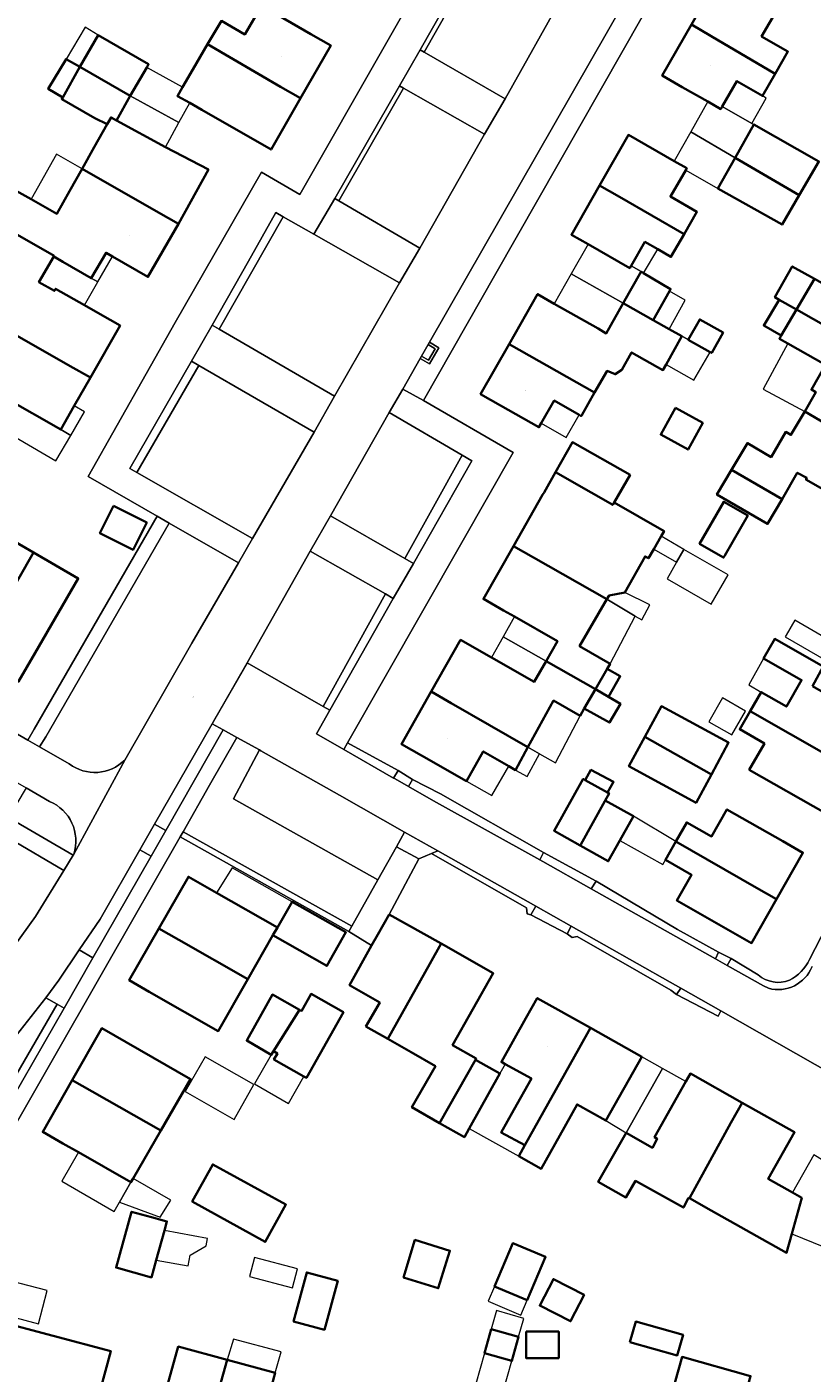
# Model space of a CAD drawing. Header units: metres. Extents: x 200176 to 205485, y 394066 to 399855.
# Tile 125 of 230: x 203602 to 203687, y 396838 to 396984. Entities that reach past the tile are written whole.
import ezdxf
from ezdxf.enums import TextEntityAlignment as Align

# ---------------------------------------------------------------- set-up
doc = ezdxf.new("R2010")
doc.units = ezdxf.units.M
for name, color, linetype, lineweight in [('B-WE-GR-BEPLANTING_CULTUUR_ROOS-GV', 90, 'Continuous', 18), ('B-WE-GR-HAAG-GV', 90, 'Continuous', 13), ('B-WE-IE-MEUBILAIR_WEGMEUBILAIR-GV', 7, 'Continuous', 18), ('B-WE-IE-TERREINAFSCHEIDING_KUNSTMATIG_HEKWERK-G', 20, 'IE-TERREINAFSCHEIDING-KUNSTMATIG', 18), ('B-WE-OG-BEBOUWING-GV', 7, 'Continuous', 35), ('B-WE-OG-BEBOUWING-T18', 10, 'Continuous', 18), ('B-WE-OG-BEBOUWING_LUIFEL-GV', 7, 'Continuous', 18), ('B-WE-OG-BEBOUWING_SCHUUR-GV', 7, 'Continuous', 35), ('B-WE-OG-TERREIN_CULTUURSCHEIDING-GV', 7, 'Continuous', 18), ('B-WE-OG-TERREIN_ERF-GV', 7, 'Continuous', 18), ('B-WE-OG-TOPOGRAFIE-T18', 10, 'Continuous', 18), ('B-WE-OG-WEG-GV', 7, 'Continuous', 18), ('B-WE-VH-GOOT-G', 170, 'Continuous', 18), ('B-WE-VH-VERHARDING_BETONSTRAATSTEEN-GV', 252, 'Continuous', 18), ('B-WE-VH-VERHARDING_FUNDERING_ZAND-GV', 7, 'Continuous', 18), ('B-WE-VH-VERHARDING_GRASBETONSTEEN-GV', 70, 'Continuous', 18), ('B-WE-VH-VERHARDING_HALFVERHARDING_GRIND-GV', 252, 'Continuous', 18), ('B-WE-VH-VERHARDING_TEGEL-GV', 252, 'Continuous', 18)]:
    doc.layers.add(name, color=color, linetype=linetype, lineweight=lineweight)
doc.styles.add('NLCS-ISO-M20-T18', font='NLCS-ISO.ttf', dxfattribs={"height": 0.036})
doc.linetypes.add('IE-TERREINAFSCHEIDING-KUNSTMATIG', pattern='A,4,[82,NLCS.shx,S=0.75,R=90,X=0,Y=0],4,-2', length=10)

msp = doc.modelspace()

# ---------------------------------------------------------------- linework, layer by layer
at = {"layer": 'B-WE-GR-BEPLANTING_CULTUUR_ROOS-GV', "flags": 128}
for points in [[(203604.362, 396899.654), (203601.807, 396901.114), (203599.918, 396897.895)], [(203599.918, 396897.895), (203606.923, 396893.83), (203606.996, 396893.948)]]:
    msp.add_lwpolyline(points, dxfattribs=at)
at = {"layer": 'B-WE-GR-BEPLANTING_CULTUUR_ROOS-GV'}
msp.add_lwpolyline([(203606.996, 396893.948, 0.3841657), (203604.362, 396899.654)], format="xyb", dxfattribs=at)
at = {"layer": 'B-WE-GR-HAAG-GV', "flags": 128}
for points in [[(203644.912, 396980.781), (203651.619, 396992.553), (203651.188, 396992.807), (203644.478, 396981.029)], [(203642.688, 396976.895), (203642.253, 396977.142), (203635.251, 396964.938), (203635.683, 396964.686)], [(203622.719, 396950.782), (203629.646, 396962.974), (203628.874, 396963.412), (203625.896, 396958.167), (203621.955, 396951.225)], [(203613.061, 396935.71), (203613.822, 396935.274), (203620.524, 396946.872), (203619.724, 396947.335)], [(203643.777, 396925.431), (203650.097, 396936.544), (203649.038, 396937.161), (203642.85, 396925.961)], [(203617.301, 396929.796), (203616.029, 396930.525), (203602.692, 396907.468), (203602.004, 396906.289), (203603.267, 396905.567), (203603.961, 396906.661)], [(203641.566, 396921.636), (203640.724, 396922.115), (203633.996, 396909.937), (203634.718, 396909.521)], [(203616.944, 396896.5), (203623.176, 396907.39), (203621.956, 396908.066), (203615.729, 396897.19)], [(203636.782, 396885.549), (203637.102, 396886.125), (203618.816, 396896.37), (203618.503, 396895.822)], [(203609.042, 396882.697), (203615.374, 396893.722), (203614.136, 396894.407), (203609.822, 396886.895), (203607.572, 396883.562)], [(203599.227, 396865.548), (203605.935, 396877.259), (203605.163, 396877.697), (203598.406, 396866.038)]]:
    msp.add_lwpolyline(points, close=True, dxfattribs=at)
at = {"layer": 'B-WE-IE-MEUBILAIR_WEGMEUBILAIR-GV', "flags": 128}
msp.add_lwpolyline([(203645.359, 396949.115), (203644.648, 396947.871), (203645.392, 396947.453), (203646.109, 396948.676)], close=True, dxfattribs=at)
at = {"layer": 'B-WE-IE-TERREINAFSCHEIDING_KUNSTMATIG_HEKWERK-G', "flags": 128}
msp.add_lwpolyline([(203608.522, 396934.833), (203616.029, 396930.525)], dxfattribs=at)
at = {"layer": 'B-WE-OG-BEBOUWING-GV', "flags": 128}
for points in [[(203676.027, 396982.511), (203682.942, 396978.449), (203684.313, 396980.847), (203681.474, 396982.47), (203683.186, 396985.465), (203676.892, 396989.062), (203673.871, 396983.777)], [(203621.479, 396981.642), (203629.373, 396977.053), (203631.535, 396975.797), (203634.817, 396981.514), (203632.649, 396982.758), (203627.609, 396985.652), (203627.304, 396985.827), (203627.259, 396985.75), (203625.488, 396982.719), (203622.963, 396984.184)], [(203675.645, 396975.431), (203677.039, 396974.635), (203677.189, 396974.894), (203678.793, 396977.653), (203681.57, 396976.05), (203682.942, 396978.449), (203676.027, 396982.511), (203673.871, 396983.777), (203670.712, 396978.251), (203672.883, 396977.01)], [(203609.628, 396982.634), (203607.638, 396979.202), (203613.092, 396976.052), (203614.884, 396979.141), (203615.084, 396979.486)], [(203618.771, 396977.014), (203618.202, 396976.044), (203619.543, 396975.306), (203620.859, 396974.532), (203628.343, 396970.236), (203631.535, 396975.797), (203629.373, 396977.053), (203621.479, 396981.642), (203619.881, 396978.905)], [(203605.782, 396975.888), (203607.638, 396979.202), (203606.14, 396980.036), (203604.207, 396976.819)], [(203609.262, 396973.657), (203610.601, 396972.978), (203611.019, 396973.722), (203611.61, 396973.383), (203613.092, 396976.052), (203607.638, 396979.202), (203605.782, 396975.888), (203605.68, 396975.716)], [(203616.906, 396970.486), (203611.61, 396973.383), (203611.019, 396973.722), (203610.601, 396972.978), (203609.204, 396970.492), (203607.879, 396968.17), (203616.162, 396963.427), (203618.309, 396962.198), (203621.568, 396968.083)], [(203663.917, 396966.356), (203666.083, 396965.108), (203673.074, 396961.079), (203674.475, 396963.494), (203671.601, 396965.165), (203673.248, 396968.004), (203673.372, 396968.218), (203672.004, 396968.998), (203667.039, 396971.83)], [(203678.602, 396969.337), (203685.547, 396965.305), (203687.674, 396968.958), (203680.641, 396972.94)], [(203616.162, 396963.427), (203607.879, 396968.17), (203606.501, 396965.755), (203605.151, 396963.295), (203602.373, 396964.859), (203600.098, 396966.14), (203599.948, 396965.873), (203596.052, 396968.067), (203595.962, 396968.118), (203597.038, 396969.981), (203594.414, 396971.497), (203591.469, 396966.398), (203594.502, 396964.659), (203598.082, 396962.607), (203604.85, 396958.727), (203604.809, 396958.657), (203605.81, 396958.078), (203608.878, 396956.304), (203610.476, 396959.066), (203611.169, 396958.666), (203615.013, 396956.459), (203618.309, 396962.198)], [(203676.731, 396966.032), (203683.688, 396962.112), (203685.547, 396965.305), (203678.602, 396969.337)], [(203662.679, 396959.988), (203667.2, 396957.409), (203667.345, 396957.659), (203668.843, 396960.241), (203670.22, 396959.444), (203671.646, 396958.619), (203673.074, 396961.079), (203666.083, 396965.108), (203663.917, 396966.356), (203660.873, 396961.018)], [(203608.78, 396945.545), (203611.997, 396951.178), (203609.826, 396952.418), (203608.132, 396953.386), (203605.014, 396955.167), (203604.877, 396954.927), (203603.209, 396955.892), (203604.809, 396958.657), (203604.85, 396958.727), (203598.082, 396962.607), (203594.502, 396964.659), (203592.989, 396962.017), (203593.23, 396961.881), (203596.603, 396959.981), (203596.168, 396959.21), (203598.458, 396957.92), (203595.681, 396952.99), (203598.298, 396951.515), (203606.583, 396946.797)], [(203669.725, 396951.78), (203671.483, 396954.898), (203671.616, 396955.14), (203668.696, 396956.865), (203668.417, 396957.029), (203666.487, 396953.606)], [(203683.368, 396953.987), (203685.256, 396952.926), (203687.197, 396956.23), (203684.786, 396957.584), (203682.909, 396954.245)], [(203692.963, 396952.982), (203690.136, 396954.574), (203687.197, 396956.23), (203685.256, 396952.926), (203692.378, 396948.895), (203694.273, 396952.244)], [(203664.751, 396946.298), (203665.621, 396945.91), (203666.347, 396946.375), (203667.389, 396948.278), (203670.784, 396946.367), (203671.129, 396946.978), (203672.847, 396950.02), (203671.471, 396950.795), (203669.725, 396951.78), (203666.487, 396953.606), (203664.647, 396950.342), (203663.759, 396950.848), (203659.011, 396953.554), (203657.203, 396954.585), (203654.121, 396949.178), (203656.299, 396947.946), (203663.392, 396943.934)], [(203685.256, 396952.926), (203683.368, 396953.987), (203681.711, 396951.177), (203683.6, 396950.107)], [(203683.6, 396950.107), (203683.393, 396949.755), (203684.303, 396949.236), (203688.381, 396946.915), (203690.548, 396945.681), (203692.378, 396948.895), (203685.256, 396952.926)], [(203608.78, 396945.545), (203606.583, 396946.797), (203598.298, 396951.515), (203596.92, 396949.221), (203594.368, 396950.755), (203592.946, 396948.34), (203590.783, 396949.627), (203590.126, 396948.521), (203588.693, 396946.033), (203598.049, 396940.602), (203599.608, 396943.331), (203605.57, 396939.925), (203607.028, 396942.478)], [(203673.507, 396949.651), (203675.889, 396948.318), (203676.067, 396948.219), (203677.306, 396950.427), (203674.773, 396951.848)], [(203661.985, 396941.487), (203663.392, 396943.934), (203656.299, 396947.946), (203654.121, 396949.178), (203651.038, 396943.768), (203653.21, 396942.53), (203657.354, 396940.168), (203657.606, 396940.61), (203659.008, 396943.068), (203661.706, 396941.5), (203661.916, 396941.379)], [(203693.328, 396937.645), (203695.481, 396936.375), (203698.571, 396941.773), (203696.401, 396943.015), (203692.362, 396945.328), (203692.044, 396944.774), (203690.548, 396945.681), (203688.381, 396946.915), (203686.861, 396944.244), (203687.331, 396943.976), (203686.14, 396941.884)], [(203672.152, 396942.269), (203670.558, 396939.386), (203673.511, 396937.753), (203675.105, 396940.636)], [(203695.481, 396936.375), (203693.328, 396937.645), (203686.14, 396941.884), (203684.64, 396939.342), (203684.086, 396939.657), (203682.49, 396936.946), (203679.942, 396938.459), (203678.854, 396936.651), (203678.201, 396935.566), (203683.687, 396932.4), (203685.341, 396935.243), (203686.367, 396934.681), (203686.271, 396934.506), (203692.403, 396930.996)], [(203667.243, 396935.031), (203660.982, 396938.541), (203659.146, 396935.306), (203663.021, 396933.089), (203665.346, 396931.758), (203665.498, 396932.021)], [(203670.598, 396928.387), (203670.904, 396928.918), (203665.498, 396932.021), (203665.346, 396931.758), (203663.021, 396933.089), (203659.146, 396935.306), (203657.906, 396933.121), (203657.749, 396932.845), (203654.594, 396927.29), (203656.771, 396926.054), (203664.728, 396921.537), (203664.969, 396921.95), (203666.676, 396922.271), (203668.861, 396926.186), (203669.215, 396925.983), (203669.787, 396926.976)], [(203683.687, 396932.4), (203678.201, 396935.566), (203676.64, 396932.871), (203682.12, 396929.708)], [(203611.283, 396931.65), (203609.802, 396928.685), (203613.409, 396926.883), (203614.89, 396929.848)], [(203677.483, 396926.289), (203679.974, 396930.606), (203677.381, 396932.103), (203674.754, 396927.552), (203677.348, 396926.055)], [(203597.981, 396918.541), (203602.624, 396926.59), (203597.751, 396929.406), (203591.362, 396918.173), (203593.533, 396916.938), (203594.082, 396917.903), (203596.732, 396916.375)], [(203602.624, 396926.59), (203597.981, 396918.541), (203596.732, 396916.375), (203599.389, 396914.842), (203598.834, 396913.881), (203601.002, 396912.628), (203602.81, 396915.755), (203607.457, 396923.796)], [(203654.71, 396919.663), (203659.367, 396917.018), (203658.125, 396914.849), (203663.485, 396911.82), (203664.745, 396914.02), (203665.053, 396914.558), (203661.758, 396916.446), (203664.728, 396921.537), (203656.771, 396926.054), (203654.594, 396927.29), (203651.347, 396921.573), (203653.537, 396920.329)], [(203662.271, 396909.699), (203663.485, 396911.82), (203658.125, 396914.849), (203656.844, 396912.611), (203652.203, 396915.244), (203648.865, 396917.137), (203645.694, 396911.546), (203647.856, 396910.302), (203656.171, 396905.52), (203658.935, 396910.566), (203661.818, 396908.909)], [(203686.975, 396912.119), (203688.152, 396914.27), (203682.898, 396917.253), (203681.688, 396915.111), (203685.807, 396912.783), (203684.153, 396909.922), (203681.438, 396911.489), (203680.249, 396909.431), (203688.958, 396904.45), (203691.13, 396903.208), (203693.944, 396908.158), (203691.767, 396909.396), (203691.644, 396909.466), (203691.568, 396909.509)], [(203663.485, 396911.82), (203664.896, 396910.991), (203666.165, 396913.207), (203664.745, 396914.02)], [(203663.485, 396911.82), (203662.271, 396909.699), (203664.986, 396908.181), (203666.187, 396910.233), (203664.896, 396910.991)], [(203649.512, 396901.86), (203651.327, 396905.06), (203654.099, 396903.465), (203654.817, 396903.048), (203656.171, 396905.52), (203647.856, 396910.302), (203645.694, 396911.546), (203642.467, 396905.856), (203644.64, 396904.624)], [(203676.032, 396902.564), (203677.904, 396906.022), (203670.623, 396909.963), (203668.834, 396906.657)], [(203680.125, 396903.069), (203688.382, 396898.375), (203691.13, 396903.208), (203688.958, 396904.45), (203680.249, 396909.431), (203679.111, 396907.463), (203681.773, 396905.925)], [(203668.834, 396906.657), (203667.101, 396903.456), (203674.382, 396899.515), (203676.032, 396902.564)], [(203662.376, 396901.956), (203664.791, 396900.607), (203665.441, 396901.754), (203662.984, 396903.065)], [(203662.376, 396901.956), (203662.149, 396902.083), (203658.992, 396896.479), (203661.827, 396894.882), (203661.877, 396894.983), (203664.496, 396899.691), (203664.536, 396899.766), (203664.954, 396900.516), (203664.791, 396900.607)], [(203666.131, 396895.436), (203667.589, 396898.049), (203664.536, 396899.766), (203664.496, 396899.691), (203661.877, 396894.983), (203661.827, 396894.882), (203664.857, 396893.175)], [(203683.091, 396889.066), (203685.953, 396894.096), (203683.781, 396895.332), (203677.719, 396898.781), (203676.046, 396895.857), (203673.366, 396897.384), (203672.183, 396895.299), (203680.921, 396890.306)], [(203680.921, 396890.306), (203672.183, 396895.299), (203671.06, 396893.319), (203673.882, 396891.694), (203672.3, 396888.92), (203680.385, 396884.309), (203683.091, 396889.066)], [(203618.359, 396884.649), (203625.829, 396880.388), (203628.552, 396885.161), (203629.029, 396885.999), (203622.447, 396889.754), (203619.389, 396891.499), (203616.188, 396885.888)], [(203628.552, 396885.161), (203634.394, 396881.845), (203636.455, 396885.477), (203630.614, 396888.792), (203629.029, 396885.999)], [(203638.62, 396875.289), (203641.008, 396873.94), (203645.536, 396882.063), (203646.753, 396884.246), (203641.14, 396887.419), (203639.91, 396885.242), (203639.23, 396884.039), (203636.844, 396879.745), (203640.115, 396877.889)], [(203616.188, 396885.888), (203612.987, 396880.277), (203615.159, 396879.038), (203622.627, 396874.776), (203625.829, 396880.388), (203618.359, 396884.649)], [(203641.008, 396873.94), (203643.536, 396872.512), (203646.148, 396870.975), (203643.592, 396866.526), (203646.6, 396864.816), (203650.469, 396871.672), (203650.554, 396871.808), (203648.003, 396873.266), (203652.413, 396881.047), (203646.753, 396884.246), (203645.536, 396882.063)], [(203628.614, 396872.6), (203631.411, 396877.076), (203628.5, 396878.731), (203625.955, 396874.174), (203625.716, 396873.745), (203628.373, 396872.189)], [(203631.634, 396876.949), (203631.411, 396877.076), (203628.614, 396872.6), (203629.029, 396872.354), (203628.661, 396871.705), (203631.909, 396869.863), (203632.17, 396869.715), (203636.181, 396876.822), (203632.681, 396878.797)], [(203661.715, 396872.931), (203662.937, 396875.113), (203657.177, 396878.347), (203655.953, 396876.167), (203653.295, 396871.434), (203653.705, 396871.205), (203656.534, 396869.626), (203654.65, 396866.253), (203653.268, 396863.778), (203655.823, 396862.409)], [(203608.982, 396868.23), (203616.405, 396863.997), (203619.637, 396869.588), (203610.01, 396875.079), (203606.81, 396869.469)], [(203662.937, 396875.113), (203661.715, 396872.931), (203655.823, 396862.409), (203655.169, 396861.24), (203657.601, 396859.87), (203659.618, 396863.481), (203661.492, 396866.836), (203664.612, 396865.093), (203668.488, 396871.996)], [(203646.6, 396864.816), (203649.28, 396863.292), (203649.809, 396864.239), (203653.129, 396870.174), (203650.469, 396871.672)], [(203673.554, 396856.733), (203673.65, 396856.678), (203678.156, 396864.837), (203679.364, 396867.025), (203673.762, 396870.18), (203673.268, 396869.303), (203669.874, 396863.277), (203670.178, 396863.104), (203669.65, 396862.139), (203666.794, 396863.747), (203663.776, 396858.452), (203666.779, 396856.767), (203667.832, 396858.546), (203673.009, 396855.671)], [(203606.81, 396869.469), (203603.611, 396863.859), (203605.783, 396862.62), (203607.477, 396861.654), (203613.172, 396858.406), (203613.415, 396858.826), (203616.405, 396863.997), (203608.982, 396868.23)], [(203678.156, 396864.837), (203673.65, 396856.678), (203676, 396855.338), (203684.181, 396850.778), (203684.747, 396852.826), (203685.821, 396856.71), (203684.806, 396857.287), (203682.199, 396858.77), (203685.046, 396863.825), (203679.364, 396867.025)], [(203619.811, 396856.307), (203627.723, 396851.951), (203629.946, 396855.988), (203622.034, 396860.345)], [(203615.391, 396854.626), (203613.247, 396855.22), (203611.558, 396849.163), (203615.388, 396848.102), (203615.908, 396849.972), (203616.798, 396853.175), (203617.072, 396854.16)], [(203642.674, 396848.092), (203646.456, 396846.922), (203647.713, 396850.985), (203643.931, 396852.155)], [(203652.549, 396847.128), (203656.082, 396845.629), (203658.075, 396850.327), (203654.541, 396851.826)], [(203635.565, 396847.745), (203632.21, 396848.651), (203630.777, 396843.343), (203634.132, 396842.437)], [(203662.246, 396846.211), (203658.916, 396847.916), (203657.453, 396845.058), (203660.783, 396843.354)], [(203604.549, 396833.547), (203604.672, 396834), (203609.005, 396832.822), (203609.826, 396835.842), (203610.989, 396840.119), (203598.47, 396843.433), (203597.347, 396839.191), (203598.256, 396838.961), (203596.664, 396833.098), (203603.894, 396831.134)], [(203651.469, 396839.889), (203654.429, 396839.058), (203655.156, 396841.653), (203652.197, 396842.483)], [(203655.957, 396842.23), (203655.957, 396839.368), (203659.509, 396839.368), (203659.509, 396842.23)], [(203620.404, 396827.721), (203621.07, 396830.13), (203623.574, 396839.18), (203618.29, 396840.619), (203614.835, 396828.119), (203617.245, 396827.453), (203617.538, 396828.514)], [(203621.07, 396830.13), (203620.404, 396827.721), (203623.271, 396826.928), (203622.984, 396825.866), (203625.414, 396825.209), (203626.35, 396828.67), (203628.806, 396837.756), (203623.574, 396839.18)], [(203678.724, 396831.831), (203680.286, 396837.424), (203672.867, 396839.497), (203672.072, 396836.675), (203671.299, 396833.904)]]:
    msp.add_lwpolyline(points, close=True, dxfattribs=at)
at = {"layer": 'B-WE-OG-BEBOUWING_LUIFEL-GV', "flags": 128}
for points in [[(203608.217, 396983.494), (203606.14, 396980.036), (203607.638, 396979.202), (203609.628, 396982.634)], [(203613.092, 396976.052), (203618.371, 396973.164), (203619.543, 396975.306), (203618.202, 396976.044), (203618.771, 396977.014), (203614.884, 396979.141)], [(203681.57, 396976.05), (203678.793, 396977.653), (203677.189, 396974.894), (203680.423, 396973.063), (203681.981, 396975.815)], [(203618.371, 396973.164), (203613.092, 396976.052), (203611.61, 396973.383), (203616.906, 396970.486)], [(203678.602, 396969.337), (203680.641, 396972.94), (203680.423, 396973.063), (203677.189, 396974.894), (203677.039, 396974.635), (203675.645, 396975.431), (203673.801, 396972.173)], [(203676.731, 396966.032), (203678.602, 396969.337), (203673.801, 396972.173), (203672.004, 396968.998), (203673.372, 396968.218), (203673.248, 396968.004)], [(203607.879, 396968.17), (203605.123, 396969.743), (203602.373, 396964.859), (203605.151, 396963.295), (203606.501, 396965.755)], [(203667.2, 396957.409), (203662.679, 396959.988), (203660.86, 396956.799), (203666.487, 396953.606), (203668.417, 396957.029), (203667.345, 396957.659)], [(203668.843, 396960.241), (203667.345, 396957.659), (203668.417, 396957.029), (203668.696, 396956.865), (203670.22, 396959.444)], [(203604.809, 396958.657), (203603.209, 396955.892), (203604.877, 396954.927), (203605.014, 396955.167), (203608.132, 396953.386), (203609.57, 396955.903), (203608.878, 396956.304), (203605.81, 396958.078)], [(203609.57, 396955.903), (203611.169, 396958.666), (203610.476, 396959.066), (203608.878, 396956.304)], [(203660.86, 396956.799), (203659.011, 396953.554), (203663.759, 396950.848), (203664.647, 396950.342), (203666.487, 396953.606)], [(203671.471, 396950.795), (203673.202, 396953.944), (203671.483, 396954.898), (203669.725, 396951.78)], [(203671.129, 396946.978), (203674.14, 396945.258), (203675.889, 396948.318), (203673.507, 396949.651), (203672.847, 396950.02)], [(203684.303, 396949.236), (203681.647, 396944.302), (203686.14, 396941.884), (203687.331, 396943.976), (203686.861, 396944.244), (203688.381, 396946.915)], [(203605.57, 396939.925), (203599.608, 396943.331), (203598.049, 396940.602), (203605.052, 396936.533), (203606.656, 396939.295)], [(203607.028, 396942.478), (203605.57, 396939.925), (203606.656, 396939.295), (203608.137, 396941.845)], [(203659.008, 396943.068), (203657.606, 396940.61), (203660.291, 396939.061), (203661.706, 396941.5)], [(203673.04, 396926.932), (203670.598, 396928.387), (203669.787, 396926.976), (203672.258, 396925.564)], [(203672.258, 396925.564), (203671.229, 396923.763), (203676.024, 396921.022), (203677.835, 396924.191), (203673.04, 396926.932)], [(203667.782, 396919.698), (203668.491, 396919.309), (203669.38, 396920.932), (203666.676, 396922.271), (203664.969, 396921.95), (203664.728, 396921.537)], [(203664.728, 396921.537), (203661.758, 396916.446), (203665.053, 396914.558), (203667.782, 396919.698)], [(203659.367, 396917.018), (203654.71, 396919.663), (203653.475, 396917.487), (203658.125, 396914.849)], [(203684.138, 396917.656), (203684.028, 396917.467), (203688.455, 396914.911), (203689.492, 396916.708), (203685.065, 396919.263)], [(203653.475, 396917.487), (203652.203, 396915.244), (203656.844, 396912.611), (203658.125, 396914.849)], [(203684.153, 396909.922), (203685.807, 396912.783), (203681.688, 396915.111), (203680.083, 396912.272), (203681.438, 396911.489)], [(203657.425, 396904.799), (203659.139, 396903.813), (203661.818, 396908.909), (203658.935, 396910.566), (203656.171, 396905.52)], [(203675.758, 396908.285), (203678.242, 396906.852), (203679.734, 396909.436), (203677.25, 396910.87)], [(203651.327, 396905.06), (203649.512, 396901.86), (203652.26, 396900.301), (203654.099, 396903.465)], [(203654.817, 396903.048), (203656.086, 396902.353), (203657.425, 396904.799), (203656.171, 396905.52)], [(203672.183, 396895.299), (203667.589, 396898.049), (203666.131, 396895.436), (203670.776, 396892.818), (203671.06, 396893.319)], [(203629.029, 396885.999), (203630.614, 396888.792), (203624.123, 396892.476), (203622.447, 396889.754)], [(203629.029, 396872.354), (203628.614, 396872.6), (203628.373, 396872.189), (203626.539, 396869.055), (203630.25, 396866.936), (203631.909, 396869.863), (203628.661, 396871.705)], [(203619.049, 396868.234), (203624.342, 396865.21), (203626.495, 396868.979), (203621.201, 396872.003)], [(203649.809, 396864.239), (203655.169, 396861.24), (203655.823, 396862.409), (203653.268, 396863.778), (203654.65, 396866.253), (203656.534, 396869.626), (203653.705, 396871.205), (203653.129, 396870.174)], [(203664.612, 396865.093), (203666.794, 396863.747), (203670.73, 396870.733), (203668.488, 396871.996)], [(203666.794, 396863.747), (203669.65, 396862.139), (203670.178, 396863.104), (203669.874, 396863.277), (203673.268, 396869.303), (203670.73, 396870.733)], [(203613.172, 396858.406), (203607.477, 396861.654), (203605.672, 396858.533), (203611.347, 396855.251), (203611.93, 396856.258)], [(203685.821, 396856.71), (203684.747, 396852.826), (203688.203, 396851.414), (203689.968, 396859.647), (203687.139, 396861.389), (203684.806, 396857.287)], [(203616.349, 396854.63), (203617.506, 396856.46), (203613.415, 396858.826), (203613.172, 396858.406), (203611.93, 396856.258)], [(203616.798, 396853.175), (203615.908, 396849.972), (203619.36, 396849.342), (203619.571, 396850.501), (203621.305, 396851.531), (203621.45, 396852.327)], [(203626.54, 396850.251), (203625.999, 396848.191), (203630.663, 396846.967), (203631.203, 396849.027)], [(203603.168, 396843.089), (203604.115, 396846.67), (203600.206, 396847.705), (203599.258, 396844.124)], [(203656.082, 396845.629), (203652.549, 396847.128), (203651.868, 396845.523), (203655.401, 396844.024)], [(203655.156, 396841.653), (203655.719, 396843.662), (203652.766, 396844.509), (203652.197, 396842.483)], [(203628.806, 396837.756), (203629.427, 396840.029), (203624.275, 396841.403), (203623.574, 396839.18)], [(203654.429, 396839.058), (203651.469, 396839.889), (203650.536, 396836.561), (203653.495, 396835.731)]]:
    msp.add_lwpolyline(points, close=True, dxfattribs=at)
at = {"layer": 'B-WE-OG-BEBOUWING_SCHUUR-GV', "flags": 128}
msp.add_lwpolyline([(203667.214, 396841.097), (203672.333, 396839.648), (203672.962, 396841.87), (203667.843, 396843.318)], close=True, dxfattribs=at)
at = {"layer": 'B-WE-OG-TERREIN_CULTUURSCHEIDING-GV', "flags": 128}
for points in [[(203660.019, 396987.035), (203659.672, 396987.811), (203651.619, 396992.553), (203644.912, 396980.781), (203653.709, 396975.749)], [(203651.463, 396971.91), (203642.688, 396976.895), (203635.683, 396964.686), (203644.462, 396959.551)], [(203642.245, 396955.825), (203632.96, 396961.093), (203629.646, 396962.974), (203622.719, 396950.782), (203635.218, 396943.542)], [(203613.822, 396935.274), (203626.336, 396928.113), (203633.024, 396939.636), (203620.524, 396946.872)]]:
    msp.add_lwpolyline(points, close=True, dxfattribs=at)
at = {"layer": 'B-WE-OG-TERREIN_ERF-GV', "flags": 128}
for points in [[(203545.884, 396938.698), (203546.42, 396938.226), (203547.018, 396937.836), (203567.9, 396925.824), (203579.669, 396919.126), (203588.784, 396913.867), (203598.413, 396908.343), (203602.004, 396906.289), (203602.692, 396907.468), (203616.029, 396930.525), (203608.522, 396934.833), (203617.962, 396951.511), (203627.302, 396967.778), (203631.465, 396965.379), (203649.59, 396997.138)], [(203670.888, 396988.778), (203652.698, 396956.814), (203644.85, 396943.085), (203654.579, 396937.431), (203649.017, 396927.686), (203636.629, 396905.981), (203642.124, 396902.993), (203643.658, 396902.026), (203646.688, 396900.46), (203657.852, 396894.109), (203663.545, 396891.029), (203672.378, 396885.797), (203676.814, 396883.317), (203678.162, 396882.627), (203681.111, 396880.872)], [(203600.098, 396966.14), (203602.373, 396964.859), (203605.151, 396963.295), (203606.501, 396965.755), (203607.879, 396968.17), (203609.204, 396970.492), (203610.601, 396972.978), (203609.262, 396973.657), (203605.68, 396975.716), (203605.782, 396975.888), (203604.207, 396976.819), (203606.14, 396980.036), (203607.638, 396979.202), (203609.628, 396982.634), (203615.084, 396979.486), (203614.884, 396979.141), (203613.092, 396976.052), (203611.61, 396973.383), (203616.906, 396970.486), (203621.568, 396968.083), (203618.309, 396962.198), (203615.013, 396956.459), (203611.169, 396958.666), (203610.476, 396959.066), (203608.878, 396956.304), (203605.81, 396958.078), (203604.809, 396958.657), (203603.209, 396955.892), (203604.877, 396954.927), (203605.014, 396955.167), (203608.132, 396953.386), (203609.826, 396952.418), (203611.997, 396951.178), (203608.78, 396945.545), (203607.028, 396942.478), (203605.57, 396939.925), (203599.608, 396943.331)], [(203692.403, 396930.996), (203686.271, 396934.506), (203686.367, 396934.681), (203685.341, 396935.243), (203683.687, 396932.4), (203682.12, 396929.708), (203676.64, 396932.871), (203678.201, 396935.566), (203678.854, 396936.651), (203679.942, 396938.459), (203682.49, 396936.946), (203684.086, 396939.657), (203684.64, 396939.342), (203686.14, 396941.884), (203687.331, 396943.976), (203686.861, 396944.244), (203688.381, 396946.915), (203684.303, 396949.236), (203683.393, 396949.755), (203683.6, 396950.107), (203681.711, 396951.177), (203683.368, 396953.987), (203682.909, 396954.245), (203684.786, 396957.584), (203687.197, 396956.23)], [(203686.663, 396882.528), (203688.482, 396886.09), (203690.907, 396890.688), (203690.646, 396891.065), (203689.937, 396891.492), (203692.46, 396895.881), (203693.157, 396895.578), (203693.454, 396895.428), (203693.662, 396895.764), (203694.695, 396897.661), (203695.112, 396898.39), (203696.136, 396900.265), (203696.27, 396900.51), (203695.347, 396900.991), (203695.438, 396901.153), (203697.269, 396904.41), (203697.352, 396905.098)], [(203689.373, 396869.984), (203677.074, 396876.961), (203676.757, 396876.405), (203672.243, 396878.753), (203671.638, 396879.219), (203661.484, 396885.035), (203660.965, 396884.927), (203660.421, 396885.325), (203656.465, 396887.361), (203656.088, 396887.472), (203655.998, 396888.138), (203645.734, 396894.009), (203644.365, 396893.416), (203641.14, 396887.419), (203646.753, 396884.246), (203652.413, 396881.047), (203648.003, 396873.266), (203650.554, 396871.808), (203650.469, 396871.672), (203653.129, 396870.174), (203649.809, 396864.239), (203649.28, 396863.292), (203646.6, 396864.816), (203643.592, 396866.526), (203646.148, 396870.975), (203643.536, 396872.512), (203641.008, 396873.94), (203638.62, 396875.289), (203640.115, 396877.889), (203636.844, 396879.745), (203639.23, 396884.039), (203636.782, 396885.549), (203618.503, 396895.822), (203610.531, 396881.864), (203597.693, 396859.521)]]:
    msp.add_lwpolyline(points, dxfattribs=at)
for points in [[(203673.871, 396983.777), (203676.892, 396989.062), (203683.186, 396985.465), (203681.474, 396982.47), (203684.313, 396980.847), (203682.942, 396978.449), (203681.57, 396976.05), (203678.793, 396977.653), (203677.189, 396974.894), (203677.039, 396974.635), (203675.645, 396975.431), (203672.883, 396977.01), (203670.712, 396978.251)], [(203631.535, 396975.797), (203628.343, 396970.236), (203620.859, 396974.532), (203619.543, 396975.306), (203618.202, 396976.044), (203618.771, 396977.014), (203619.881, 396978.905), (203621.479, 396981.642), (203622.963, 396984.184), (203625.488, 396982.719), (203627.259, 396985.75), (203627.304, 396985.827), (203627.609, 396985.652), (203632.649, 396982.758), (203634.817, 396981.514)], [(203663.917, 396966.356), (203667.039, 396971.83), (203672.004, 396968.998), (203673.372, 396968.218), (203673.248, 396968.004), (203671.601, 396965.165), (203674.475, 396963.494), (203673.074, 396961.079), (203671.646, 396958.619), (203670.22, 396959.444), (203668.843, 396960.241), (203667.345, 396957.659), (203667.2, 396957.409), (203662.679, 396959.988), (203660.873, 396961.018)], [(203685.547, 396965.305), (203683.688, 396962.112), (203676.731, 396966.032), (203678.602, 396969.337), (203680.641, 396972.94), (203687.674, 396968.958)], [(203667.389, 396948.278), (203666.347, 396946.375), (203665.621, 396945.91), (203664.751, 396946.298), (203663.392, 396943.934), (203661.985, 396941.487), (203661.916, 396941.379), (203661.706, 396941.5), (203659.008, 396943.068), (203657.606, 396940.61), (203657.354, 396940.168), (203653.21, 396942.53), (203651.038, 396943.768), (203654.121, 396949.178), (203657.203, 396954.585), (203659.011, 396953.554), (203663.759, 396950.848), (203664.647, 396950.342), (203666.487, 396953.606), (203668.417, 396957.029), (203668.696, 396956.865), (203671.616, 396955.14), (203671.483, 396954.898), (203669.725, 396951.78), (203671.471, 396950.795), (203672.847, 396950.02), (203671.129, 396946.978), (203670.784, 396946.367)], [(203675.889, 396948.318), (203673.507, 396949.651), (203674.773, 396951.848), (203677.306, 396950.427), (203676.067, 396948.219)], [(203672.152, 396942.269), (203675.105, 396940.636), (203673.511, 396937.753), (203670.558, 396939.386)], [(203660.982, 396938.541), (203667.243, 396935.031), (203665.498, 396932.021), (203670.904, 396928.918), (203670.598, 396928.387), (203669.787, 396926.976), (203669.215, 396925.983), (203668.861, 396926.186), (203666.676, 396922.271), (203664.969, 396921.95), (203664.728, 396921.537), (203661.758, 396916.446), (203665.053, 396914.558), (203664.745, 396914.02), (203666.165, 396913.207), (203664.896, 396910.991), (203666.187, 396910.233), (203664.986, 396908.181), (203662.271, 396909.699), (203661.818, 396908.909), (203658.935, 396910.566), (203656.171, 396905.52), (203654.817, 396903.048), (203654.099, 396903.465), (203651.327, 396905.06), (203649.512, 396901.86), (203644.64, 396904.624), (203642.467, 396905.856), (203645.694, 396911.546), (203648.865, 396917.137), (203652.203, 396915.244), (203656.844, 396912.611), (203658.125, 396914.849), (203659.367, 396917.018), (203654.71, 396919.663), (203653.537, 396920.329), (203651.347, 396921.573), (203654.594, 396927.29), (203657.749, 396932.845), (203657.906, 396933.121), (203659.146, 396935.306)], [(203611.283, 396931.65), (203614.89, 396929.848), (203613.409, 396926.883), (203609.802, 396928.685)], [(203677.483, 396926.289), (203677.348, 396926.055), (203674.754, 396927.552), (203677.381, 396932.103), (203679.974, 396930.606)], [(203602.624, 396926.59), (203607.457, 396923.796), (203602.81, 396915.755), (203601.002, 396912.628), (203598.834, 396913.881), (203599.389, 396914.842), (203596.732, 396916.375), (203594.082, 396917.903), (203593.533, 396916.938), (203591.362, 396918.173), (203597.751, 396929.406)], [(203691.13, 396903.208), (203688.382, 396898.375), (203680.125, 396903.069), (203681.773, 396905.925), (203679.111, 396907.463), (203680.249, 396909.431), (203681.438, 396911.489), (203684.153, 396909.922), (203685.807, 396912.783), (203681.688, 396915.111), (203682.898, 396917.253), (203688.152, 396914.27), (203686.975, 396912.119), (203691.568, 396909.509), (203691.644, 396909.466), (203691.767, 396909.396), (203693.944, 396908.158)], [(203670.623, 396909.963), (203677.904, 396906.022), (203676.032, 396902.564), (203674.382, 396899.515), (203667.101, 396903.456), (203668.834, 396906.657)], [(203661.827, 396894.882), (203658.992, 396896.479), (203662.149, 396902.083), (203662.376, 396901.956), (203662.984, 396903.065), (203665.441, 396901.754), (203664.791, 396900.607), (203664.954, 396900.516), (203664.536, 396899.766), (203667.589, 396898.049), (203666.131, 396895.436), (203664.857, 396893.175)], [(203683.091, 396889.066), (203680.385, 396884.309), (203672.3, 396888.92), (203673.882, 396891.694), (203671.06, 396893.319), (203672.183, 396895.299), (203673.366, 396897.384), (203676.046, 396895.857), (203677.719, 396898.781), (203683.781, 396895.332), (203685.953, 396894.096)], [(203636.782, 396885.549), (203639.23, 396884.039), (203639.91, 396885.242), (203641.14, 396887.419), (203644.365, 396893.416), (203641.918, 396894.743), (203639.906, 396891.176), (203637.102, 396886.125)], [(203615.159, 396879.038), (203612.987, 396880.277), (203616.188, 396885.888), (203619.389, 396891.499), (203622.447, 396889.754), (203629.029, 396885.999), (203630.614, 396888.792), (203636.455, 396885.477), (203634.394, 396881.845), (203628.552, 396885.161), (203625.829, 396880.388), (203622.627, 396874.776)], [(203631.411, 396877.076), (203631.634, 396876.949), (203632.681, 396878.797), (203636.181, 396876.822), (203632.17, 396869.715), (203631.909, 396869.863), (203628.661, 396871.705), (203629.029, 396872.354), (203628.614, 396872.6), (203628.373, 396872.189), (203625.716, 396873.745), (203625.955, 396874.174), (203628.5, 396878.731)], [(203653.295, 396871.434), (203655.953, 396876.167), (203657.177, 396878.347), (203662.937, 396875.113), (203668.488, 396871.996), (203664.612, 396865.093), (203661.492, 396866.836), (203659.618, 396863.481), (203657.601, 396859.87), (203655.169, 396861.24), (203655.823, 396862.409), (203653.268, 396863.778), (203654.65, 396866.253), (203656.534, 396869.626), (203653.705, 396871.205)], [(203605.783, 396862.62), (203603.611, 396863.859), (203606.81, 396869.469), (203610.01, 396875.079), (203619.637, 396869.588), (203616.405, 396863.997), (203613.415, 396858.826), (203613.172, 396858.406), (203607.477, 396861.654)], [(203673.65, 396856.678), (203673.554, 396856.733), (203673.009, 396855.671), (203667.832, 396858.546), (203666.779, 396856.767), (203663.776, 396858.452), (203666.794, 396863.747), (203669.65, 396862.139), (203670.178, 396863.104), (203669.874, 396863.277), (203673.268, 396869.303), (203673.762, 396870.18), (203679.364, 396867.025), (203685.046, 396863.825), (203682.199, 396858.77), (203684.806, 396857.287), (203685.821, 396856.71), (203684.747, 396852.826), (203684.181, 396850.778), (203676, 396855.338)], [(203619.811, 396856.307), (203622.034, 396860.345), (203629.946, 396855.988), (203627.723, 396851.951)], [(203611.558, 396849.163), (203613.247, 396855.22), (203615.391, 396854.626), (203617.072, 396854.16), (203616.798, 396853.175), (203615.908, 396849.972), (203615.388, 396848.102)], [(203642.674, 396848.092), (203643.931, 396852.155), (203647.713, 396850.985), (203646.456, 396846.922)], [(203652.549, 396847.128), (203654.541, 396851.826), (203658.075, 396850.327), (203656.082, 396845.629)], [(203635.565, 396847.745), (203634.132, 396842.437), (203630.777, 396843.343), (203632.21, 396848.651)], [(203662.246, 396846.211), (203660.783, 396843.354), (203657.453, 396845.058), (203658.916, 396847.916)], [(203609.826, 396835.842), (203609.005, 396832.822), (203604.672, 396834), (203604.549, 396833.547), (203603.894, 396831.134), (203596.664, 396833.098), (203598.256, 396838.961), (203597.347, 396839.191), (203598.47, 396843.433), (203610.989, 396840.119)], [(203654.429, 396839.058), (203651.469, 396839.889), (203652.197, 396842.483), (203655.156, 396841.653)], [(203655.957, 396842.23), (203659.509, 396842.23), (203659.509, 396839.368), (203655.957, 396839.368)], [(203628.806, 396837.756), (203626.35, 396828.67), (203625.414, 396825.209), (203622.984, 396825.866), (203623.271, 396826.928), (203620.404, 396827.721), (203617.538, 396828.514), (203617.245, 396827.453), (203614.835, 396828.119), (203618.29, 396840.619), (203623.574, 396839.18)], [(203680.286, 396837.424), (203678.724, 396831.831), (203671.299, 396833.904), (203672.072, 396836.675), (203672.867, 396839.497)]]:
    msp.add_lwpolyline(points, close=True, dxfattribs=at)
at = {"layer": 'B-WE-OG-TERREIN_ERF-GV'}
for points in [[(203684.482, 396880.281, 0.1635023), (203686.663, 396882.528)], [(203681.111, 396880.872, 0.2821258), (203684.482, 396880.281)]]:
    msp.add_lwpolyline(points, format="xyb", dxfattribs=at)
at = {"layer": 'B-WE-OG-WEG-GV', "flags": 128}
for points in [[(203649.038, 396937.161), (203641.149, 396941.754), (203634.792, 396930.572), (203642.85, 396925.961)], [(203640.724, 396922.115), (203632.586, 396926.743), (203625.762, 396914.672), (203633.996, 396909.937)], [(203639.906, 396891.176), (203624.282, 396899.941), (203627.076, 396905.227), (203624.645, 396906.576), (203621.687, 396901.397), (203618.816, 396896.37), (203637.102, 396886.125)], [(203598.406, 396866.038), (203605.163, 396877.697), (203603.959, 396878.38), (203598.752, 396871.818), (203595.484, 396867.78)]]:
    msp.add_lwpolyline(points, close=True, dxfattribs=at)
for points in [[(203617.301, 396929.796), (203603.961, 396906.661), (203603.267, 396905.567), (203606.492, 396903.723)], [(203612.498, 396904.136), (203619.763, 396916.784), (203624.812, 396925.486), (203617.301, 396929.796)], [(203605.906, 396892.175), (203600.027, 396895.646), (203587.222, 396874.713), (203582.598, 396869.221), (203574.77, 396859.198), (203572.158, 396856.599), (203562.157, 396842.962), (203564.483, 396841.634)], [(203569.057, 396844.228), (203571.021, 396846.907), (203575.547, 396853.079), (203580.356, 396859.441), (203584.079, 396863.991), (203591.512, 396872.382), (203597.064, 396879.195), (203602.837, 396887.182), (203605.906, 396892.175)]]:
    msp.add_lwpolyline(points, dxfattribs=at)
at = {"layer": 'B-WE-OG-WEG-GV'}
msp.add_lwpolyline([(203606.492, 396903.723, 0.3764628), (203612.498, 396904.136)], format="xyb", dxfattribs=at)
at = {"layer": 'B-WE-VH-GOOT-G', "flags": 128}
for points in [[(203668.75, 396990.001), (203645.508, 396949.375), (203645.359, 396949.115), (203644.648, 396947.871), (203644.499, 396947.611), (203642.609, 396944.307)], [(203653.709, 396975.749), (203660.019, 396987.035)], [(203653.709, 396975.749), (203660.019, 396987.035)], [(203651.463, 396971.91), (203653.709, 396975.749)], [(203651.463, 396971.91), (203653.709, 396975.749)], [(203644.462, 396959.551), (203651.463, 396971.91)], [(203644.462, 396959.551), (203651.463, 396971.91)], [(203642.245, 396955.825), (203644.462, 396959.551)], [(203642.245, 396955.825), (203644.462, 396959.551)], [(203642.245, 396955.825), (203635.218, 396943.542)], [(203642.609, 396944.307), (203641.149, 396941.754)], [(203633.024, 396939.636), (203635.218, 396943.542)], [(203633.024, 396939.636), (203635.218, 396943.542)], [(203634.792, 396930.572), (203641.149, 396941.754)], [(203634.792, 396930.572), (203641.149, 396941.754)], [(203633.024, 396939.636), (203626.336, 396928.113)], [(203634.792, 396930.572), (203632.586, 396926.743)], [(203634.792, 396930.572), (203632.586, 396926.743)], [(203624.812, 396925.486), (203626.336, 396928.113)], [(203624.812, 396925.486), (203626.336, 396928.113)], [(203632.586, 396926.743), (203625.762, 396914.672)], [(203632.586, 396926.743), (203625.762, 396914.672)], [(203612.498, 396904.136), (203619.763, 396916.784), (203624.812, 396925.486)], [(203612.498, 396904.136), (203619.763, 396916.784), (203624.812, 396925.486)], [(203625.762, 396914.672), (203621.956, 396908.066)], [(203625.762, 396914.672), (203622.256, 396908.586)], [(203615.729, 396897.19), (203621.956, 396908.066)], [(203615.729, 396897.19), (203621.956, 396908.066)], [(203622.256, 396908.586), (203621.956, 396908.066)], [(203621.956, 396908.066), (203623.176, 396907.39)], [(203621.956, 396908.066), (203623.176, 396907.39)], [(203623.176, 396907.39), (203624.645, 396906.576)], [(203623.176, 396907.39), (203624.645, 396906.576)], [(203624.645, 396906.576), (203627.076, 396905.227)], [(203624.645, 396906.576), (203627.076, 396905.227)], [(203627.076, 396905.227), (203627.23, 396905.142), (203635.749, 396900.327)], [(203604.362, 396899.654), (203601.807, 396901.114)], [(203635.749, 396900.327), (203642.815, 396896.332)], [(203615.729, 396897.19), (203614.136, 396894.407)], [(203615.729, 396897.19), (203614.136, 396894.407)], [(203642.815, 396896.332), (203646.409, 396894.301)], [(203614.136, 396894.407), (203609.822, 396886.895), (203607.572, 396883.562)], [(203605.906, 396892.175), (203606.923, 396893.83)], [(203605.906, 396892.175), (203606.923, 396893.83)], [(203606.996, 396893.948), (203606.923, 396893.83)], [(203646.409, 396894.301), (203657.004, 396888.314)], [(203646.409, 396894.301), (203657.004, 396888.314)], [(203571.021, 396846.907), (203575.547, 396853.079), (203580.356, 396859.441), (203584.079, 396863.991), (203591.512, 396872.382), (203597.064, 396879.195), (203602.837, 396887.182), (203605.906, 396892.175)], [(203657.004, 396888.314), (203660.842, 396886.145)], [(203660.842, 396886.145), (203671.565, 396880.086), (203672.707, 396879.438)], [(203660.842, 396886.145), (203671.565, 396880.086), (203672.707, 396879.438)], [(203607.572, 396883.562), (203605.346, 396880.287), (203603.959, 396878.38)], [(203595.484, 396867.78), (203598.752, 396871.818), (203603.959, 396878.38)], [(203595.484, 396867.78), (203598.752, 396871.818), (203603.959, 396878.38)], [(203672.707, 396879.438), (203677.074, 396876.961)], [(203672.707, 396879.438), (203677.074, 396876.961)], [(203677.074, 396876.961), (203689.373, 396869.984)], [(203677.074, 396876.961), (203689.373, 396869.984)]]:
    msp.add_lwpolyline(points, dxfattribs=at)
at = {"layer": 'B-WE-VH-GOOT-G'}
for points in [[(203606.492, 396903.723, 0.3764628), (203612.498, 396904.136)], [(203606.492, 396903.723, 0.3764628), (203612.498, 396904.136)], [(203606.996, 396893.948, 0.3841657), (203604.362, 396899.654)], [(203682.218, 396879.417, 0.3805159), (203686.938, 396881.761)]]:
    msp.add_lwpolyline(points, format="xyb", dxfattribs=at)
at = {"layer": 'B-WE-VH-VERHARDING_BETONSTRAATSTEEN-GV', "flags": 128}
for points in [[(203626.336, 396928.113), (203613.822, 396935.274), (203613.061, 396935.71), (203619.724, 396947.335), (203621.955, 396951.225), (203625.896, 396958.167), (203628.874, 396963.412), (203629.646, 396962.974), (203632.96, 396961.093), (203635.251, 396964.938), (203642.253, 396977.142), (203644.478, 396981.029), (203651.188, 396992.807), (203652.635, 396995.381), (203649.59, 396997.138), (203631.465, 396965.379), (203627.302, 396967.778), (203617.962, 396951.511), (203608.522, 396934.833), (203616.029, 396930.525), (203617.301, 396929.796), (203624.812, 396925.486)], [(203642.609, 396944.307), (203644.85, 396943.085), (203652.698, 396956.814), (203670.888, 396988.778), (203668.75, 396990.001), (203645.508, 396949.375), (203646.519, 396948.783), (203645.502, 396947.047), (203644.499, 396947.611)], [(203644.912, 396980.781), (203644.478, 396981.029), (203642.253, 396977.142), (203642.688, 396976.895), (203651.463, 396971.91), (203653.709, 396975.749)], [(203632.96, 396961.093), (203642.245, 396955.825), (203644.462, 396959.551), (203635.683, 396964.686), (203635.251, 396964.938)], [(203622.719, 396950.782), (203621.955, 396951.225), (203619.724, 396947.335), (203620.524, 396946.872), (203633.024, 396939.636), (203635.218, 396943.542)], [(203580.944, 396908.907), (203571.209, 396914.556), (203564.784, 396918.285), (203555.411, 396923.725), (203549.252, 396927.299), (203539.959, 396932.692), (203533.538, 396936.419), (203524.32, 396941.768), (203520.825, 396943.796), (203517.887, 396945.502), (203517.114, 396944.783), (203516.499, 396943.926), (203516.409, 396943.771), (203520.254, 396941.564), (203586.011, 396903.818), (203595.436, 396898.357), (203599.529, 396895.94), (203600.027, 396895.646), (203605.906, 396892.175), (203606.923, 396893.83), (203599.918, 396897.895), (203596.443, 396899.912), (203586.969, 396905.41)], [(203643.777, 396925.431), (203641.566, 396921.636), (203634.718, 396909.521), (203633.261, 396906.98), (203636.228, 396905.278), (203636.629, 396905.981), (203649.017, 396927.686), (203654.579, 396937.431), (203644.85, 396943.085), (203642.609, 396944.307), (203641.149, 396941.754), (203649.038, 396937.161), (203650.097, 396936.544)], [(203632.586, 396926.743), (203640.724, 396922.115), (203641.566, 396921.636), (203643.777, 396925.431), (203642.85, 396925.961), (203634.792, 396930.572)], [(203599.227, 396865.548), (203597.645, 396862.788), (203596.04, 396860.008), (203588.12, 396832.013), (203589.747, 396831.375), (203593.296, 396843.945), (203597.693, 396859.521), (203610.531, 396881.864), (203618.503, 396895.822), (203618.816, 396896.37), (203621.687, 396901.397), (203624.645, 396906.576), (203623.176, 396907.39), (203616.944, 396896.5), (203615.374, 396893.722), (203609.042, 396882.697), (203605.935, 396877.259)], [(203641.62, 396902.186), (203642.124, 396902.993), (203636.629, 396905.981), (203636.228, 396905.278)], [(203624.282, 396899.941), (203639.906, 396891.176), (203641.918, 396894.743), (203642.815, 396896.332), (203635.749, 396900.327), (203627.23, 396905.142), (203627.076, 396905.227)], [(203643.231, 396901.263), (203645.945, 396899.707), (203657.444, 396893.342), (203657.852, 396894.109), (203646.688, 396900.46), (203643.658, 396902.026)], [(203615.374, 396893.722), (203616.944, 396896.5), (203615.729, 396897.19), (203614.136, 396894.407)], [(203645.734, 396894.009), (203646.409, 396894.301), (203642.815, 396896.332), (203641.918, 396894.743), (203644.365, 396893.416)], [(203656.088, 396887.472), (203656.465, 396887.361), (203657.004, 396888.314), (203646.409, 396894.301), (203645.734, 396894.009), (203655.998, 396888.138)], [(203663.026, 396890.194), (203663.545, 396891.029), (203657.852, 396894.109), (203657.444, 396893.342), (203657.769, 396893.162)], [(203656.465, 396887.361), (203660.421, 396885.325), (203660.842, 396886.145), (203657.004, 396888.314)], [(203660.965, 396884.927), (203661.484, 396885.035), (203671.638, 396879.219), (203672.243, 396878.753), (203672.707, 396879.438), (203671.565, 396880.086), (203660.842, 396886.145), (203660.421, 396885.325)], [(203605.935, 396877.259), (203609.042, 396882.697), (203607.572, 396883.562), (203605.346, 396880.287), (203603.959, 396878.38), (203605.163, 396877.697)], [(203672.243, 396878.753), (203676.757, 396876.405), (203677.074, 396876.961), (203672.707, 396879.438)]]:
    msp.add_lwpolyline(points, close=True, dxfattribs=at)
for points in [[(203607.572, 396883.562), (203609.822, 396886.895), (203614.136, 396894.407), (203615.729, 396897.19), (203621.956, 396908.066), (203625.762, 396914.672), (203632.586, 396926.743), (203634.792, 396930.572), (203641.149, 396941.754), (203642.609, 396944.307), (203644.499, 396947.611), (203644.648, 396947.871), (203645.359, 396949.115), (203645.508, 396949.375), (203668.75, 396990.001), (203668.802, 396990.093), (203669.271, 396990.74), (203668.863, 396991.203), (203660.522, 396993.963), (203659.061, 396994.501)], [(203660.019, 396987.035), (203653.709, 396975.749), (203651.463, 396971.91), (203644.462, 396959.551), (203642.245, 396955.825), (203635.218, 396943.542), (203633.024, 396939.636), (203626.336, 396928.113), (203624.812, 396925.486), (203619.763, 396916.784), (203612.498, 396904.136), (203606.996, 396893.948), (203606.923, 396893.83), (203605.906, 396892.175), (203602.837, 396887.182), (203597.064, 396879.195)], [(203522.358, 396946.438), (203523.001, 396946.239), (203523.6, 396945.97), (203525.969, 396944.609), (203535.211, 396939.301), (203541.635, 396935.612), (203550.961, 396930.263), (203557.146, 396926.715), (203566.615, 396921.29), (203572.996, 396917.634), (203582.756, 396912.03), (203588.92, 396908.484), (203598.39, 396903.066), (203601.807, 396901.114), (203604.362, 396899.654)], [(203643.231, 396901.263), (203641.771, 396902.1), (203641.62, 396902.186), (203636.228, 396905.278), (203633.261, 396906.98), (203634.718, 396909.521), (203633.996, 396909.937), (203625.762, 396914.672), (203621.956, 396908.066), (203623.176, 396907.39), (203624.645, 396906.576), (203627.076, 396905.227), (203627.23, 396905.142), (203635.749, 396900.327), (203642.815, 396896.332), (203646.409, 396894.301), (203657.004, 396888.314), (203660.842, 396886.145), (203671.565, 396880.086), (203672.707, 396879.438), (203677.074, 396876.961), (203689.373, 396869.984)], [(203606.492, 396903.723), (203603.267, 396905.567), (203602.004, 396906.289), (203598.413, 396908.343)], [(203606.996, 396893.948), (203612.498, 396904.136)], [(203682.218, 396879.417), (203681.673, 396879.668), (203677.727, 396881.896), (203676.464, 396882.609), (203663.026, 396890.194), (203657.769, 396893.162), (203657.444, 396893.342), (203645.945, 396899.707), (203643.231, 396901.263)], [(203598.752, 396871.818), (203603.959, 396878.38), (203605.346, 396880.287), (203607.572, 396883.562)]]:
    msp.add_lwpolyline(points, dxfattribs=at)
at = {"layer": 'B-WE-VH-VERHARDING_BETONSTRAATSTEEN-GV'}
for points in [[(203612.498, 396904.136, -0.3764628), (203606.492, 396903.723)], [(203604.362, 396899.654, -0.3841657), (203606.996, 396893.948)], [(203686.938, 396881.761, -0.3805159), (203682.218, 396879.417)]]:
    msp.add_lwpolyline(points, format="xyb", dxfattribs=at)
at = {"layer": 'B-WE-VH-VERHARDING_FUNDERING_ZAND-GV', "flags": 128}
for points in [[(203644.478, 396981.029), (203644.912, 396980.781), (203651.619, 396992.553), (203651.188, 396992.807)], [(203642.688, 396976.895), (203642.253, 396977.142), (203635.251, 396964.938), (203635.683, 396964.686)], [(203621.955, 396951.225), (203622.719, 396950.782), (203629.646, 396962.974), (203628.874, 396963.412), (203625.896, 396958.167)], [(203645.359, 396949.115), (203644.648, 396947.871), (203645.392, 396947.453), (203646.109, 396948.676)], [(203613.061, 396935.71), (203613.822, 396935.274), (203620.524, 396946.872), (203619.724, 396947.335)], [(203643.777, 396925.431), (203650.097, 396936.544), (203649.038, 396937.161), (203642.85, 396925.961)], [(203617.301, 396929.796), (203616.029, 396930.525), (203602.692, 396907.468), (203602.004, 396906.289), (203603.267, 396905.567), (203603.961, 396906.661)], [(203641.566, 396921.636), (203640.724, 396922.115), (203633.996, 396909.937), (203634.718, 396909.521)], [(203615.729, 396897.19), (203616.944, 396896.5), (203623.176, 396907.39), (203621.956, 396908.066)], [(203618.503, 396895.822), (203636.782, 396885.549), (203637.102, 396886.125), (203618.816, 396896.37)], [(203615.374, 396893.722), (203614.136, 396894.407), (203609.822, 396886.895), (203607.572, 396883.562), (203609.042, 396882.697)], [(203676.464, 396882.609), (203676.814, 396883.317), (203672.378, 396885.797), (203663.545, 396891.029), (203663.026, 396890.194)], [(203598.406, 396866.038), (203599.227, 396865.548), (203605.935, 396877.259), (203605.163, 396877.697)]]:
    msp.add_lwpolyline(points, close=True, dxfattribs=at)
for points in [[(203690.907, 396890.688), (203688.482, 396886.09), (203686.663, 396882.528)], [(203681.111, 396880.872), (203678.162, 396882.627), (203677.727, 396881.896), (203681.673, 396879.668), (203682.218, 396879.417)]]:
    msp.add_lwpolyline(points, dxfattribs=at)
at = {"layer": 'B-WE-VH-VERHARDING_FUNDERING_ZAND-GV'}
for points in [[(203682.218, 396879.417, 0.3805159), (203686.938, 396881.761)], [(203686.663, 396882.528, -0.1635023), (203684.482, 396880.281)], [(203684.482, 396880.281, -0.2821258), (203681.111, 396880.872)]]:
    msp.add_lwpolyline(points, format="xyb", dxfattribs=at)
at = {"layer": 'B-WE-VH-VERHARDING_GRASBETONSTEEN-GV', "flags": 128}
msp.add_lwpolyline([(203645.508, 396949.375), (203645.359, 396949.115), (203646.109, 396948.676), (203645.392, 396947.453), (203644.648, 396947.871), (203644.499, 396947.611), (203645.502, 396947.047), (203646.519, 396948.783)], close=True, dxfattribs=at)
at = {"layer": 'B-WE-VH-VERHARDING_HALFVERHARDING_GRIND-GV', "flags": 128}
msp.add_lwpolyline([(203676.814, 396883.317), (203676.464, 396882.609), (203677.727, 396881.896), (203678.162, 396882.627)], close=True, dxfattribs=at)
at = {"layer": 'B-WE-VH-VERHARDING_TEGEL-GV', "flags": 128}
msp.add_lwpolyline([(203642.124, 396902.993), (203641.62, 396902.186), (203641.771, 396902.1), (203643.231, 396901.263), (203643.658, 396902.026)], close=True, dxfattribs=at)

# ---------------------------------------------------------------- texts
at = {"layer": 'B-WE-OG-BEBOUWING-T18', "style": 'NLCS-ISO-M20-T18'}
for s, rotation, p in [('11', 330.1, (203629.505, 396980.295)), ('26', 330.3, (203675.954, 396979.36)), ('9', 330.1, (203626.454, 396974.981)), ('24', 330.3, (203669.193, 396967.532)), ('7', 330.1, (203616.294, 396966.721)), ('22', 330.3, (203666.014, 396961.959)), ('5', 330.1, (203612.975, 396960.942)), ('3', 330.3, (203607.028, 396950.544)), ('20', 330.3, (203659.147, 396949.919)), ('1', 330.3, (203603.492, 396944.351)), ('18', 330.3, (203655.869, 396944.166)), ('16', 330.4, (203660.973, 396930.422)), ('14', 330.4, (203656.467, 396922.488)), ('12', 330.5, (203650.767, 396912.383)), ('10', 330.5, (203647.43, 396906.498)), ('3', 330.4, (203686.173, 396902.583)), ('1a', 330.3, (203680.974, 396893.434)), ('1', 330.4, (203678.368, 396888.853)), ('8', 330.3, (203621.3, 396886.777)), ('6', 330.3, (203618.199, 396881.34)), ('2', 330.5, (203642.231, 396882.208)), ('4', 330.5, (203647.693, 396879.12)), ('6', 330.7, (203658.287, 396873.136)), ('4', 330.3, (203611.922, 396870.359)), ('8', 330.7, (203663.768, 396870.059)), ('2', 330.3, (203608.822, 396864.923)), ('10', 330.6, (203675.012, 396864.885)), ('12', 330.6, (203680.48, 396861.806))]:
    msp.add_text(s, height=0.036, rotation=rotation, dxfattribs=at).set_placement(p, align=Align.MIDDLE)
at = {"layer": 'B-WE-OG-TOPOGRAFIE-T18', "style": 'NLCS-ISO-M20-T18'}
msp.add_text('Weverstraat', height=0.036, rotation=60.3, dxfattribs=at).set_placement((203619.885, 396910.928), align=Align.MIDDLE)

doc.saveas('drawing.dxf')
